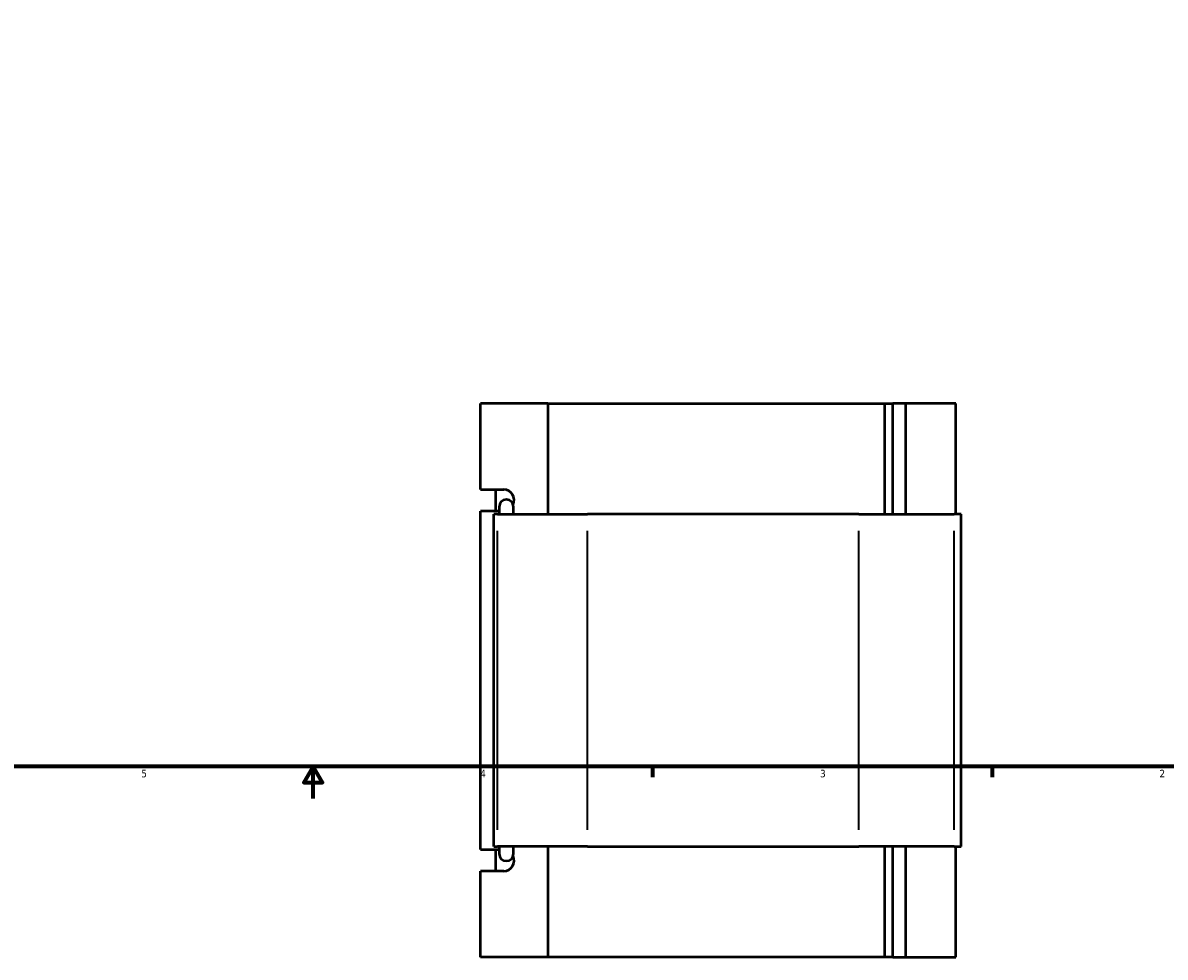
# Model space of a CAD drawing. Header units: inches. Extents: x -0.9 to 56.3, y -1.4 to 45.6.
# Tile 3 of 8: x 13.4 to 27.7, y -1.4 to 10.3. Entities that reach past the tile are written whole.
import ezdxf

# ---------------------------------------------------------------- set-up
doc = ezdxf.new("R2010")
doc.units = ezdxf.units.IN
doc.header["$MEASUREMENT"] = 0
for name, color, linetype, lineweight in [('Border (ANSI)', 7, 'Continuous', 70), ('Visible (ANSI)', 7, 'Continuous', 50), ('Visible Narrow (ANSI)', 7, 'Continuous', 35)]:
    doc.layers.add(name, color=color, linetype=linetype, lineweight=lineweight)
doc.styles.add('Note Text (ANSI)', font='tahoma.ttf')

# ---------------------------------------------------------------- blocks, each defined once
blk = doc.blocks.new('Borders Default Border')
at = {"layer": 'Border (ANSI)'}
for p, q in [((21.25, 1), (21.25, 0.866)), ((25.5, 1), (25.5, 0.866))]:
    blk.add_line(p, q, dxfattribs=at)
at = {"layer": 'Border (ANSI)', "flags": 128}
for points in [[(0.5, 1), (0.5, 21), (33.5, 21), (33.5, 1), (0.5, 1)], [(17, 0.6), (17, 1), (16.885, 0.8), (17.115, 0.8), (17, 1)]]:
    blk.add_lwpolyline(points, dxfattribs=at)
at = {"layer": 'Border (ANSI)', "color": 5, "true_color": 0x0000ff, "char_height": 0.0945, "attachment_point": 7, "style": 'Note Text (ANSI)'}
for s, insert in [('5', (14.847, 0.864)), ('4', (19.092, 0.866)), ('3', (23.346, 0.864)), ('2', (27.596, 0.866))]:
    blk.add_mtext(s, dxfattribs=dict(at, insert=insert))

msp = doc.modelspace()

# ---------------------------------------------------------------- linework, layer by layer
at = {"layer": 'Visible (ANSI)'}
for p, q in [((19.0934, 4.4673), (19.0934, 5.5453)), ((19.9376, 5.5453), (19.0934, 5.5453)), ((19.9376, 5.5453), (19.9376, 4.1593)), ((19.9376, 5.5453), (24.1588, 5.5453)), ((24.1588, 5.5453), (24.2562, 5.5453)), ((24.1588, 4.1593), (24.1588, 5.5453)), ((24.4207, 5.5453), (24.2562, 5.5453)), ((24.2562, 4.1593), (24.2562, 5.5453)), ((25.0461, 5.5453), (24.4207, 5.5453)), ((24.4207, 4.1593), (24.4207, 5.5453)), ((25.0461, 4.1593), (25.0461, 5.5453)), ((19.0934, 4.4673), (19.3889, 4.4673)), ((19.2853, 4.1978), (19.2853, 4.4673)), ((19.3288, 4.1978), (19.0934, 4.1978)), ((19.0934, -0.0372), (19.0934, 4.1978)), ((19.309, 4.1593), (19.2615, 4.1593)), ((19.2615, 0.0013), (19.2615, 4.1593)), ((19.309, 4.1593), (20.4344, 4.1593)), ((19.3288, 4.2514), (19.3288, 4.1593)), ((19.5085, 4.1593), (19.5085, 4.2514)), ((23.8306, 4.1593), (20.4344, 4.1593)), ((23.8306, 4.1593), (25.0262, 4.1593)), ((25.1135, 4.1593), (25.0262, 4.1593)), ((25.1135, 0.0013), (25.1135, 4.1593)), ((19.2615, 0.0013), (19.309, 0.0013)), ((20.4344, 0.0013), (19.309, 0.0013)), ((19.3288, 0.0013), (19.3288, -0.0908)), ((19.5085, -0.0908), (19.5085, 0.0013)), ((19.9376, 0.0013), (19.9376, -1.3847)), ((20.4344, 0.0013), (23.8306, 0.0013)), ((25.0262, 0.0013), (23.8306, 0.0013)), ((24.1588, -1.3847), (24.1588, 0.0013)), ((24.2562, -1.3847), (24.2562, 0.0013)), ((24.4207, -1.3847), (24.4207, 0.0013)), ((25.0262, 0.0013), (25.1135, 0.0013)), ((25.0461, -1.3847), (25.0461, 0.0013)), ((19.0934, -0.0372), (19.3288, -0.0372)), ((19.2853, -0.3067), (19.2853, -0.0372)), ((19.3889, -0.3067), (19.0934, -0.3067)), ((19.0934, -1.3847), (19.0934, -0.3067)), ((19.9376, -1.3847), (19.0934, -1.3847)), ((24.1588, -1.3847), (19.9376, -1.3847)), ((24.2562, -1.3847), (24.1588, -1.3847)), ((24.2562, -1.3847), (24.4207, -1.3847)), ((24.4207, -1.3847), (25.0461, -1.3847))]:
    msp.add_line(p, q, dxfattribs=at)
for centre, start, end in [((19.4187, 4.2514), 0, 180), ((19.4187, -0.0908), 180, 0)]:
    msp.add_arc(centre, 0.0898, start, end, dxfattribs=at)
for centre, major_axis, start_param, end_param in [((19.3889, 4.3326), (0, 0.1348), 4.2938892, 6.2831853), ((19.3889, -0.1719), (0, -0.1348), 0, 1.9892962)]:
    msp.add_ellipse(centre, major_axis=major_axis, ratio=0.9396926, start_param=start_param, end_param=end_param, dxfattribs=at)
at = {"layer": 'Visible Narrow (ANSI)'}
for p, q in [((19.309, 0.2092), (19.309, 3.9514)), ((20.4344, 0.2092), (20.4344, 3.9514)), ((23.8306, 0.2092), (23.8306, 3.9514)), ((25.0262, 0.2092), (25.0262, 3.9514))]:
    msp.add_line(p, q, dxfattribs=at)

# ---------------------------------------------------------------- block references
msp.add_blockref('Borders Default Border', (0, 0))

doc.saveas('drawing.dxf')
